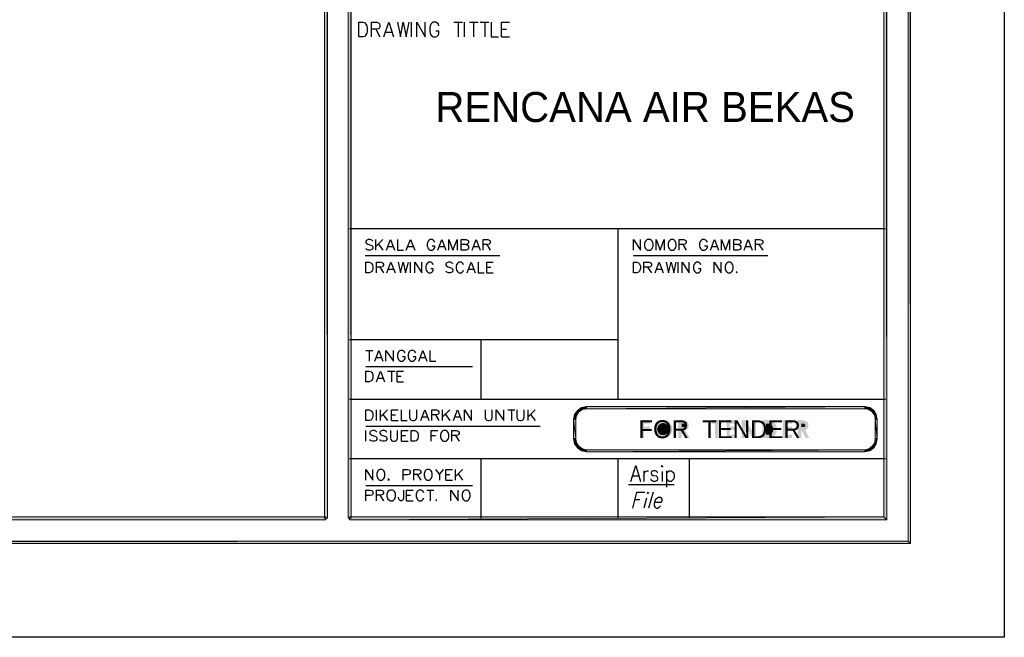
# Model space of a CAD drawing. Header units: millimetres. Extents: x 0 to 420, y 0 to 297.
# Tile 27 of 68: x 337 to 420, y 0 to 52. Entities that reach past the tile are written whole.
import ezdxf

# ---------------------------------------------------------------- set-up
doc = ezdxf.new("R2010")
doc.units = ezdxf.units.MM
for name, color, linetype in [('FILL_000000', 7, 'Continuous'), ('LINE_000000', 7, 'Continuous'), ('TEXT', 7, 'Continuous')]:
    doc.layers.add(name, color=color, linetype=linetype)
doc.layers.add('FILL_245AFF', color=7, linetype='Continuous', true_color=0x245aff)
doc.layers.add('LINE_245AFF', color=7, linetype='Continuous', true_color=0x245aff)

msp = doc.modelspace()

# ---------------------------------------------------------------- hatches: boundary and pattern name
at = {"layer": 'FILL_000000'}
h = msp.add_hatch(color=7, dxfattribs=at)
h.dxf.hatch_style = 1
h.paths.add_polyline_path([(412.284, 7.874), (412.073, 288.84), (412.284, 289.052), (412.284, 7.874)])
h = msp.add_hatch(color=7, dxfattribs=at)
h.dxf.hatch_style = 1
h.paths.add_polyline_path([(412.073, 8.086), (412.284, 7.874), (412.073, 288.84), (412.073, 8.086)])
h = msp.add_hatch(color=7, dxfattribs=at)
h.dxf.hatch_style = 1
h.paths.add_polyline_path([(410.295, 9.864), (410.041, 286.808), (410.295, 287.062), (410.295, 9.864)])
h = msp.add_hatch(color=7, dxfattribs=at)
h.dxf.hatch_style = 1
h.paths.add_polyline_path([(363.305, 286.935), (363.051, 286.935), (363.305, 9.991), (363.305, 286.935)])
h = msp.add_hatch(color=7, dxfattribs=at)
h.dxf.hatch_style = 1
h.paths.add_polyline_path([(363.051, 286.935), (363.305, 9.991), (363.051, 9.991), (363.051, 286.935)])
h = msp.add_hatch(color=7, dxfattribs=at)
h.dxf.hatch_style = 1
h.paths.add_polyline_path([(365.294, 286.935), (365.04, 286.935), (365.294, 9.991), (365.294, 286.935)])
h = msp.add_hatch(color=7, dxfattribs=at)
h.dxf.hatch_style = 1
h.paths.add_polyline_path([(365.04, 286.935), (365.294, 9.991), (365.04, 9.991), (365.04, 286.935)])
h = msp.add_hatch(color=7, dxfattribs=at)
h.dxf.hatch_style = 1
h.paths.add_polyline_path([(410.041, 10.118), (410.295, 9.864), (410.041, 286.808), (410.041, 10.118)])
h = msp.add_hatch(color=7, dxfattribs=at)
h.dxf.hatch_style = 1
h.paths.add_polyline_path([(19.643, 10.118), (19.431, 9.864), (363.178, 10.118), (19.643, 10.118)])
h = msp.add_hatch(color=7, dxfattribs=at)
h.dxf.hatch_style = 1
h.paths.add_polyline_path([(19.431, 9.864), (363.178, 10.118), (363.178, 9.864), (19.431, 9.864)])
h = msp.add_hatch(color=7, dxfattribs=at)
h.dxf.hatch_style = 1
h.paths.add_polyline_path([(365.167, 10.118), (365.167, 9.864), (410.041, 10.118), (365.167, 10.118)])
h = msp.add_hatch(color=7, dxfattribs=at)
h.dxf.hatch_style = 1
h.paths.add_polyline_path([(365.167, 9.864), (410.041, 10.118), (410.295, 9.864), (365.167, 9.864)])
h = msp.add_hatch(color=7, dxfattribs=at)
h.dxf.hatch_style = 1
h.paths.add_polyline_path([(17.653, 8.086), (17.399, 7.874), (412.073, 8.086), (17.653, 8.086)])
h = msp.add_hatch(color=7, dxfattribs=at)
h.dxf.hatch_style = 1
h.paths.add_polyline_path([(17.399, 7.874), (412.073, 8.086), (412.284, 7.874), (17.399, 7.874)])
at = {"layer": 'FILL_245AFF'}
h = msp.add_hatch(color=7, dxfattribs=at)
h.dxf.hatch_style = 1
h.paths.add_polyline_path([(384.302, 19.05), (384.429, 18.923), (384.048, 18.711), (384.302, 19.05)])
h = msp.add_hatch(color=7, dxfattribs=at)
h.dxf.hatch_style = 1
h.paths.add_polyline_path([(384.641, 19.304), (384.725, 19.135), (384.302, 19.05), (384.641, 19.304)])
h = msp.add_hatch(color=7, dxfattribs=at)
h.dxf.hatch_style = 1
h.paths.add_polyline_path([(384.725, 19.135), (384.302, 19.05), (384.429, 18.923), (384.725, 19.135)])
h = msp.add_hatch(color=7, dxfattribs=at)
h.dxf.hatch_style = 1
h.paths.add_polyline_path([(385.064, 19.389), (385.064, 19.177), (384.641, 19.304), (385.064, 19.389)])
h = msp.add_hatch(color=7, dxfattribs=at)
h.dxf.hatch_style = 1
h.paths.add_polyline_path([(385.064, 19.177), (384.641, 19.304), (384.725, 19.135), (385.064, 19.177)])
h = msp.add_hatch(color=7, dxfattribs=at)
h.dxf.hatch_style = 1
h.paths.add_polyline_path([(385.064, 19.389), (385.064, 19.177), (408.432, 19.389), (385.064, 19.389)])
h = msp.add_hatch(color=7, dxfattribs=at)
h.dxf.hatch_style = 1
h.paths.add_polyline_path([(385.064, 19.177), (408.432, 19.389), (408.432, 19.177), (385.064, 19.177)])
h = msp.add_hatch(color=7, dxfattribs=at)
h.dxf.hatch_style = 1
h.paths.add_polyline_path([(408.855, 19.304), (408.771, 19.135), (408.432, 19.389), (408.855, 19.304)])
h = msp.add_hatch(color=7, dxfattribs=at)
h.dxf.hatch_style = 1
h.paths.add_polyline_path([(408.771, 19.135), (408.432, 19.389), (408.432, 19.177), (408.771, 19.135)])
h = msp.add_hatch(color=7, dxfattribs=at)
h.dxf.hatch_style = 1
h.paths.add_polyline_path([(409.067, 18.923), (408.855, 19.304), (408.771, 19.135), (409.067, 18.923)])
h = msp.add_hatch(color=7, dxfattribs=at)
h.dxf.hatch_style = 1
h.paths.add_polyline_path([(409.194, 19.05), (409.067, 18.923), (408.855, 19.304), (409.194, 19.05)])
h = msp.add_hatch(color=7, dxfattribs=at)
h.dxf.hatch_style = 1
h.paths.add_polyline_path([(409.279, 18.627), (409.194, 19.05), (409.067, 18.923), (409.279, 18.627)])
h = msp.add_hatch(color=7, dxfattribs=at)
h.dxf.hatch_style = 1
h.paths.add_polyline_path([(409.406, 18.711), (409.279, 18.627), (409.194, 19.05), (409.406, 18.711)])
h = msp.add_hatch(color=7, dxfattribs=at)
h.dxf.hatch_style = 1
h.paths.add_polyline_path([(384.048, 18.711), (384.217, 18.627), (383.963, 18.288), (384.048, 18.711)])
h = msp.add_hatch(color=7, dxfattribs=at)
h.dxf.hatch_style = 1
h.paths.add_polyline_path([(384.217, 18.627), (383.963, 18.288), (384.175, 18.288), (384.217, 18.627)])
h = msp.add_hatch(color=7, dxfattribs=at)
h.dxf.hatch_style = 1
h.paths.add_polyline_path([(383.963, 16.679), (384.175, 16.679), (383.963, 18.288), (383.963, 16.679)])
h = msp.add_hatch(color=7, dxfattribs=at)
h.dxf.hatch_style = 1
h.paths.add_polyline_path([(384.175, 16.679), (383.963, 18.288), (384.175, 18.288), (384.175, 16.679)])
h = msp.add_hatch(color=7, dxfattribs=at)
h.dxf.hatch_style = 1
h.paths.add_polyline_path([(384.429, 18.923), (384.048, 18.711), (384.217, 18.627), (384.429, 18.923)])
h = msp.add_hatch(color=7, dxfattribs=at)
h.dxf.hatch_style = 1
h.paths.add_polyline_path([(389.594, 18.246), (390.356, 18.246), (390.356, 17.949), (389.89, 17.949), (389.89, 17.695), (390.356, 17.695), (390.356, 17.399), (389.89, 17.399), (389.89, 16.722), (389.594, 16.722), (389.594, 18.246)])
h = msp.add_hatch(color=7, dxfattribs=at)
h.dxf.hatch_style = 1
h.paths.add_polyline_path([(391.499, 18.246), (391.541, 18.246), (391.583, 18.246), (391.626, 18.246), (391.668, 18.246), (391.71, 18.246), (391.753, 18.246), (391.753, 18.203), (391.795, 18.203), (391.837, 18.203), (391.837, 18.161), (391.88, 18.161), (391.922, 18.161), (391.922, 18.119), (391.964, 18.119), (392.007, 18.076), (392.049, 18.034), (392.091, 17.992), (392.134, 17.949), (392.134, 17.907), (392.176, 17.907), (392.176, 17.865), (392.176, 17.822), (392.218, 17.822), (392.218, 17.78), (392.218, 17.738), (392.261, 17.738), (392.261, 17.695), (392.261, 17.653), (392.261, 17.611), (392.261, 17.568), (392.261, 17.526), (392.261, 17.484), (392.261, 17.441), (392.261, 17.399), (392.261, 17.357), (392.261, 17.314), (392.261, 17.272), (392.261, 17.23), (392.218, 17.187), (392.218, 17.145), (392.218, 17.103), (392.176, 17.103), (392.176, 17.06), (392.134, 17.018), (392.091, 16.976), (392.091, 16.933), (392.049, 16.933), (392.049, 16.891), (392.007, 16.891), (392.007, 16.849), (391.964, 16.849), (391.922, 16.806), (391.88, 16.806), (391.88, 16.764), (391.837, 16.764), (391.795, 16.764), (391.795, 16.722), (391.753, 16.722), (391.71, 16.722), (391.668, 16.722), (391.626, 16.679), (391.583, 16.679), (391.541, 16.679), (391.499, 16.679), (391.456, 16.679), (391.414, 16.679), (391.372, 16.679), (391.372, 16.722), (391.329, 16.722), (391.287, 16.722), (391.245, 16.722), (391.202, 16.722), (391.202, 16.764), (391.16, 16.764), (391.118, 16.764), (391.118, 16.806), (391.075, 16.806), (391.033, 16.849), (390.991, 16.849), (390.991, 16.891), (390.948, 16.891), (390.948, 16.933), (390.906, 16.933), (390.906, 16.976), (390.864, 17.018), (390.821, 17.06), (390.821, 17.103), (390.779, 17.145), (390.779, 17.187), (390.779, 17.23), (390.737, 17.23), (390.737, 17.272), (390.737, 17.314), (390.737, 17.357), (390.737, 17.399), (390.737, 17.441), (390.737, 17.484), (390.737, 17.526), (390.737, 17.568), (390.737, 17.611), (390.737, 17.653), (390.737, 17.695), (390.779, 17.738), (390.779, 17.78), (390.779, 17.822), (390.821, 17.822), (390.821, 17.865), (390.821, 17.907), (390.864, 17.907), (390.864, 17.949), (390.906, 17.992), (390.948, 18.034), (390.991, 18.076), (391.033, 18.119), (391.075, 18.119), (391.118, 18.161), (391.16, 18.161), (391.16, 18.203), (391.202, 18.203), (391.245, 18.203), (391.245, 18.246), (391.287, 18.246), (391.329, 18.246), (391.372, 18.246), (391.414, 18.246), (391.456, 18.246), (391.499, 18.246)])
h = msp.add_hatch(color=7, dxfattribs=at)
h.dxf.hatch_style = 1
h.paths.add_polyline_path([(392.769, 18.246), (393.065, 18.246), (393.107, 18.246), (393.15, 18.246), (393.192, 18.246), (393.192, 18.203), (393.234, 18.203), (393.277, 18.203), (393.319, 18.203), (393.361, 18.203), (393.404, 18.203), (393.446, 18.203), (393.446, 18.161), (393.488, 18.161), (393.531, 18.119), (393.573, 18.076), (393.573, 18.034), (393.615, 18.034), (393.615, 17.992), (393.615, 17.949), (393.658, 17.949), (393.658, 17.907), (393.658, 17.865), (393.658, 17.822), (393.658, 17.78), (393.658, 17.738), (393.658, 17.695), (393.658, 17.653), (393.615, 17.611), (393.615, 17.568), (393.573, 17.526), (393.573, 17.484), (393.531, 17.484), (393.488, 17.441), (393.446, 17.441), (393.446, 17.399), (393.404, 17.399), (393.361, 17.399), (393.742, 16.722), (393.404, 16.722), (393.065, 17.357), (393.065, 16.722), (392.769, 16.722), (392.769, 18.246)])
h = msp.add_hatch(color=7, dxfattribs=at)
h.dxf.hatch_style = 1
h.paths.add_polyline_path([(395.605, 18.246), (396.409, 18.246), (396.409, 17.949), (396.155, 17.949), (396.155, 16.722), (395.859, 16.722), (395.859, 17.949), (395.605, 17.949), (395.605, 18.246)])
h = msp.add_hatch(color=7, dxfattribs=at)
h.dxf.hatch_style = 1
h.paths.add_polyline_path([(396.833, 18.246), (397.637, 18.246), (397.637, 17.949), (397.087, 17.949), (397.087, 17.695), (397.637, 17.695), (397.637, 17.399), (397.087, 17.399), (397.087, 17.018), (397.637, 17.018), (397.637, 16.722), (396.833, 16.722), (396.833, 18.246)])
h = msp.add_hatch(color=7, dxfattribs=at)
h.dxf.hatch_style = 1
h.paths.add_polyline_path([(398.103, 18.246), (398.399, 18.246), (399.034, 17.23), (399.034, 18.246), (399.288, 18.246), (399.288, 16.722), (399.034, 16.722), (398.399, 17.695), (398.399, 16.722), (398.103, 16.722), (398.103, 18.246)])
h = msp.add_hatch(color=7, dxfattribs=at)
h.dxf.hatch_style = 1
h.paths.add_polyline_path([(399.838, 18.246), (400.177, 18.246), (400.219, 18.246), (400.262, 18.246), (400.304, 18.246), (400.304, 18.203), (400.346, 18.203), (400.389, 18.203), (400.431, 18.203), (400.473, 18.203), (400.516, 18.203), (400.558, 18.203), (400.6, 18.161), (400.643, 18.161), (400.685, 18.161), (400.685, 18.119), (400.727, 18.119), (400.77, 18.076), (400.812, 18.076), (400.812, 18.034), (400.854, 17.992), (400.897, 17.949), (400.897, 17.907), (400.939, 17.907), (400.939, 17.865), (400.981, 17.822), (400.981, 17.78), (400.981, 17.738), (401.024, 17.738), (401.024, 17.695), (401.024, 17.653), (401.024, 17.611), (401.024, 17.568), (401.024, 17.526), (401.024, 17.484), (401.024, 17.441), (401.024, 17.399), (401.024, 17.357), (401.024, 17.314), (401.024, 17.272), (401.024, 17.23), (401.024, 17.187), (400.981, 17.187), (400.981, 17.145), (400.981, 17.103), (400.939, 17.06), (400.939, 17.018), (400.897, 17.018), (400.897, 16.976), (400.854, 16.933), (400.854, 16.891), (400.812, 16.891), (400.77, 16.849), (400.727, 16.849), (400.727, 16.806), (400.685, 16.806), (400.643, 16.764), (400.6, 16.764), (400.558, 16.764), (400.516, 16.764), (400.516, 16.722), (400.473, 16.722), (400.431, 16.722), (400.389, 16.722), (400.346, 16.722), (400.304, 16.722), (400.262, 16.722), (400.219, 16.722), (400.177, 16.722), (399.838, 16.722), (399.838, 18.246)])
h = msp.add_hatch(color=7, dxfattribs=at)
h.dxf.hatch_style = 1
h.paths.add_polyline_path([(401.532, 18.246), (402.336, 18.246), (402.336, 17.949), (401.786, 17.949), (401.786, 17.695), (402.336, 17.695), (402.336, 17.399), (401.786, 17.399), (401.786, 17.018), (402.336, 17.018), (402.336, 16.722), (401.532, 16.722), (401.532, 18.246)])
h = msp.add_hatch(color=7, dxfattribs=at)
h.dxf.hatch_style = 1
h.paths.add_polyline_path([(402.802, 18.246), (403.14, 18.246), (403.183, 18.246), (403.225, 18.246), (403.267, 18.203), (403.31, 18.203), (403.352, 18.203), (403.394, 18.203), (403.437, 18.203), (403.479, 18.203), (403.479, 18.161), (403.521, 18.161), (403.564, 18.161), (403.564, 18.119), (403.606, 18.119), (403.606, 18.076), (403.648, 18.034), (403.648, 17.992), (403.691, 17.992), (403.691, 17.949), (403.691, 17.907), (403.691, 17.865), (403.691, 17.822), (403.691, 17.78), (403.691, 17.738), (403.691, 17.695), (403.691, 17.653), (403.691, 17.611), (403.648, 17.568), (403.648, 17.526), (403.606, 17.526), (403.606, 17.484), (403.564, 17.484), (403.564, 17.441), (403.521, 17.441), (403.479, 17.399), (403.437, 17.399), (403.775, 16.722), (403.479, 16.722), (403.14, 17.357), (403.098, 17.357), (403.098, 16.722), (402.802, 16.722), (402.802, 18.246)])
h = msp.add_hatch(color=7, dxfattribs=at)
h.dxf.hatch_style = 1
h.paths.add_polyline_path([(409.321, 18.288), (409.406, 18.711), (409.279, 18.627), (409.321, 18.288)])
h = msp.add_hatch(color=7, dxfattribs=at)
h.dxf.hatch_style = 1
h.paths.add_polyline_path([(409.49, 18.288), (409.321, 18.288), (409.406, 18.711), (409.49, 18.288)])
h = msp.add_hatch(color=7, dxfattribs=at)
h.dxf.hatch_style = 1
h.paths.add_polyline_path([(409.49, 18.288), (409.321, 18.288), (409.49, 16.679), (409.49, 18.288)])
h = msp.add_hatch(color=7, dxfattribs=at)
h.dxf.hatch_style = 1
h.paths.add_polyline_path([(409.321, 18.288), (409.49, 16.679), (409.321, 16.679), (409.321, 18.288)])
h = msp.add_hatch(color=7, dxfattribs=at)
h.dxf.hatch_style = 1
h.paths.add_polyline_path([(391.499, 17.992), (391.499, 17.992), (391.456, 17.992), (391.414, 17.992), (391.372, 17.992), (391.372, 17.949), (391.329, 17.949), (391.287, 17.949), (391.245, 17.949), (391.245, 17.907), (391.202, 17.907), (391.202, 17.865), (391.16, 17.865), (391.16, 17.822), (391.118, 17.822), (391.118, 17.78), (391.075, 17.78), (391.075, 17.738), (391.075, 17.695), (391.033, 17.695), (391.033, 17.653), (391.033, 17.611), (391.033, 17.568), (390.991, 17.526), (390.991, 17.484), (390.991, 17.441), (390.991, 17.399), (391.033, 17.399), (391.033, 17.357), (391.033, 17.314), (391.033, 17.272), (391.033, 17.23), (391.075, 17.23), (391.075, 17.187), (391.118, 17.187), (391.118, 17.145), (391.16, 17.103), (391.202, 17.06), (391.245, 17.06), (391.245, 17.018), (391.287, 17.018), (391.329, 17.018), (391.329, 16.976), (391.372, 16.976), (391.414, 16.976), (391.456, 16.976), (391.499, 16.976), (391.541, 16.976), (391.583, 16.976), (391.626, 16.976), (391.668, 16.976), (391.668, 17.018), (391.71, 17.018), (391.753, 17.018), (391.753, 17.06), (391.795, 17.06), (391.837, 17.103), (391.88, 17.145), (391.922, 17.187), (391.922, 17.23), (391.964, 17.23), (391.964, 17.272), (391.964, 17.314), (391.964, 17.357), (392.007, 17.399), (392.007, 17.441), (392.007, 17.484), (392.007, 17.526), (392.007, 17.568), (391.964, 17.568), (391.964, 17.611), (391.964, 17.653), (391.964, 17.695), (391.922, 17.695), (391.922, 17.738), (391.922, 17.78), (391.88, 17.78), (391.88, 17.822), (391.837, 17.822), (391.837, 17.865), (391.795, 17.865), (391.795, 17.907), (391.753, 17.907), (391.71, 17.949), (391.668, 17.949), (391.626, 17.949), (391.626, 17.992), (391.583, 17.992), (391.541, 17.992), (391.499, 17.992)])
h = msp.add_hatch(color=7, dxfattribs=at)
h.dxf.hatch_style = 1
h.paths.add_polyline_path([(393.065, 17.653), (393.15, 17.653), (393.192, 17.653), (393.234, 17.653), (393.277, 17.653), (393.319, 17.653), (393.319, 17.695), (393.361, 17.695), (393.361, 17.738), (393.404, 17.78), (393.404, 17.822), (393.361, 17.822), (393.361, 17.865), (393.361, 17.907), (393.319, 17.907), (393.277, 17.949), (393.234, 17.949), (393.192, 17.949), (393.15, 17.949), (393.065, 17.949), (393.065, 17.653)])
h = msp.add_hatch(color=7, dxfattribs=at)
h.dxf.hatch_style = 1
h.paths.add_polyline_path([(400.135, 17.949), (400.135, 17.018), (400.262, 17.018), (400.304, 17.018), (400.346, 17.018), (400.389, 17.018), (400.431, 17.018), (400.473, 17.018), (400.516, 17.018), (400.558, 17.06), (400.6, 17.06), (400.6, 17.103), (400.643, 17.103), (400.643, 17.145), (400.685, 17.145), (400.685, 17.187), (400.685, 17.23), (400.727, 17.23), (400.727, 17.272), (400.727, 17.314), (400.727, 17.357), (400.727, 17.399), (400.77, 17.399), (400.77, 17.441), (400.77, 17.484), (400.77, 17.526), (400.727, 17.526), (400.727, 17.568), (400.727, 17.611), (400.727, 17.653), (400.727, 17.695), (400.685, 17.695), (400.685, 17.738), (400.685, 17.78), (400.643, 17.78), (400.643, 17.822), (400.6, 17.822), (400.6, 17.865), (400.558, 17.865), (400.516, 17.907), (400.473, 17.907), (400.431, 17.907), (400.431, 17.949), (400.389, 17.949), (400.346, 17.949), (400.304, 17.949), (400.262, 17.949), (400.219, 17.949), (400.135, 17.949)])
h = msp.add_hatch(color=7, dxfattribs=at)
h.dxf.hatch_style = 1
h.paths.add_polyline_path([(403.098, 17.653), (403.183, 17.653), (403.225, 17.653), (403.267, 17.653), (403.31, 17.653), (403.352, 17.653), (403.394, 17.653), (403.394, 17.695), (403.437, 17.738), (403.437, 17.78), (403.437, 17.822), (403.437, 17.865), (403.394, 17.865), (403.394, 17.907), (403.352, 17.907), (403.352, 17.949), (403.31, 17.949), (403.267, 17.949), (403.225, 17.949), (403.183, 17.949), (403.098, 17.949), (403.098, 17.653)])
h = msp.add_hatch(color=7, dxfattribs=at)
h.dxf.hatch_style = 1
h.paths.add_polyline_path([(383.963, 16.679), (384.175, 16.679), (384.048, 16.256), (383.963, 16.679)])
h = msp.add_hatch(color=7, dxfattribs=at)
h.dxf.hatch_style = 1
h.paths.add_polyline_path([(384.175, 16.679), (384.048, 16.256), (384.217, 16.341), (384.175, 16.679)])
h = msp.add_hatch(color=7, dxfattribs=at)
h.dxf.hatch_style = 1
h.paths.add_polyline_path([(409.406, 16.256), (409.279, 16.341), (409.49, 16.679), (409.406, 16.256)])
h = msp.add_hatch(color=7, dxfattribs=at)
h.dxf.hatch_style = 1
h.paths.add_polyline_path([(409.279, 16.341), (409.49, 16.679), (409.321, 16.679), (409.279, 16.341)])
h = msp.add_hatch(color=7, dxfattribs=at)
h.dxf.hatch_style = 1
h.paths.add_polyline_path([(384.048, 16.256), (384.217, 16.341), (384.302, 15.917), (384.048, 16.256)])
h = msp.add_hatch(color=7, dxfattribs=at)
h.dxf.hatch_style = 1
h.paths.add_polyline_path([(384.217, 16.341), (384.302, 15.917), (384.429, 16.044), (384.217, 16.341)])
h = msp.add_hatch(color=7, dxfattribs=at)
h.dxf.hatch_style = 1
h.paths.add_polyline_path([(384.302, 15.917), (384.429, 16.044), (384.641, 15.663), (384.302, 15.917)])
h = msp.add_hatch(color=7, dxfattribs=at)
h.dxf.hatch_style = 1
h.paths.add_polyline_path([(384.429, 16.044), (384.641, 15.663), (384.725, 15.833), (384.429, 16.044)])
h = msp.add_hatch(color=7, dxfattribs=at)
h.dxf.hatch_style = 1
h.paths.add_polyline_path([(384.641, 15.663), (384.725, 15.833), (385.064, 15.579), (384.641, 15.663)])
h = msp.add_hatch(color=7, dxfattribs=at)
h.dxf.hatch_style = 1
h.paths.add_polyline_path([(384.725, 15.833), (385.064, 15.579), (385.064, 15.748), (384.725, 15.833)])
h = msp.add_hatch(color=7, dxfattribs=at)
h.dxf.hatch_style = 1
h.paths.add_polyline_path([(408.432, 15.579), (408.432, 15.748), (385.064, 15.579), (408.432, 15.579)])
h = msp.add_hatch(color=7, dxfattribs=at)
h.dxf.hatch_style = 1
h.paths.add_polyline_path([(408.432, 15.748), (385.064, 15.579), (385.064, 15.748), (408.432, 15.748)])
h = msp.add_hatch(color=7, dxfattribs=at)
h.dxf.hatch_style = 1
h.paths.add_polyline_path([(408.432, 15.748), (408.855, 15.663), (408.771, 15.833), (408.432, 15.748)])
h = msp.add_hatch(color=7, dxfattribs=at)
h.dxf.hatch_style = 1
h.paths.add_polyline_path([(408.432, 15.579), (408.432, 15.748), (408.855, 15.663), (408.432, 15.579)])
h = msp.add_hatch(color=7, dxfattribs=at)
h.dxf.hatch_style = 1
h.paths.add_polyline_path([(408.771, 15.833), (409.194, 15.917), (409.067, 16.044), (408.771, 15.833)])
h = msp.add_hatch(color=7, dxfattribs=at)
h.dxf.hatch_style = 1
h.paths.add_polyline_path([(408.855, 15.663), (408.771, 15.833), (409.194, 15.917), (408.855, 15.663)])
h = msp.add_hatch(color=7, dxfattribs=at)
h.dxf.hatch_style = 1
h.paths.add_polyline_path([(409.067, 16.044), (409.406, 16.256), (409.279, 16.341), (409.067, 16.044)])
h = msp.add_hatch(color=7, dxfattribs=at)
h.dxf.hatch_style = 1
h.paths.add_polyline_path([(409.194, 15.917), (409.067, 16.044), (409.406, 16.256), (409.194, 15.917)])

# ---------------------------------------------------------------- linework, layer by layer
at = {"layer": 'LINE_000000', "lineweight": 25}
for p, q in [((370.374, 50.419), (370.374, 51.647)), ((373.93, 51.647), (374.65, 51.647)), ((374.269, 51.647), (374.269, 50.419)), ((374.819, 50.419), (374.819, 51.647)), ((375.243, 51.647), (375.962, 51.647)), ((375.581, 51.647), (375.581, 50.419)), ((376.132, 51.647), (376.851, 51.647)), ((376.513, 51.647), (376.513, 50.419)), ((367.369, 51.054), (367.707, 50.419)), ((368.215, 50.8), (368.723, 50.8)), ((377.91, 51.054), (378.333, 51.054)), ((377.91, 50.419), (378.587, 50.419)), ((410.168, 34.29), (365.167, 34.29)), ((387.689, 34.29), (387.689, 19.981)), ((367.369, 32.512), (367.369, 33.401)), ((367.961, 33.401), (367.369, 32.808)), ((367.58, 33.02), (367.961, 32.512)), ((368.385, 32.808), (368.808, 32.808)), ((370.078, 32.808), (370.501, 32.808)), ((372.703, 32.808), (373.126, 32.808)), ((375.581, 32.808), (376.005, 32.808)), ((376.682, 32.978), (376.978, 32.512)), ((393.15, 32.978), (393.446, 32.512)), ((395.605, 32.808), (396.028, 32.808)), ((398.441, 32.808), (398.865, 32.808)), ((399.542, 32.978), (399.881, 32.512)), ((366.48, 32.046), (377.783, 32.046)), ((370.29, 30.607), (370.29, 31.496)), ((389.001, 32.046), (400.304, 32.046)), ((392.769, 30.607), (392.769, 31.496)), ((367.707, 31.073), (368.004, 30.607)), ((368.427, 30.903), (368.85, 30.903)), ((375.158, 30.903), (375.581, 30.903)), ((376.682, 31.073), (377.021, 31.073)), ((376.682, 30.607), (377.232, 30.607)), ((390.186, 31.073), (390.525, 30.607)), ((390.948, 30.903), (391.372, 30.903)), ((387.689, 24.977), (365.167, 24.977)), ((376.174, 24.977), (376.174, 19.981)), ((366.522, 24.088), (367.115, 24.088)), ((366.818, 24.088), (366.818, 23.199)), ((367.411, 23.495), (367.834, 23.495)), ((371.094, 23.495), (371.517, 23.495)), ((366.522, 22.733), (375.497, 22.733)), ((368.342, 22.352), (368.977, 22.352)), ((368.681, 22.352), (368.681, 21.463)), ((367.538, 21.759), (367.961, 21.759)), ((369.147, 21.929), (369.485, 21.929)), ((369.147, 21.463), (369.697, 21.463)), ((410.168, 19.981), (365.167, 19.981)), ((367.411, 18.203), (367.411, 19.092)), ((367.75, 18.203), (367.75, 19.092)), ((368.342, 19.092), (367.75, 18.5)), ((372.957, 18.203), (372.957, 19.092)), ((373.592, 19.092), (372.957, 18.5)), ((378.46, 19.092), (379.053, 19.092)), ((378.756, 19.092), (378.756, 18.203)), ((380.153, 18.203), (380.153, 19.092)), ((380.746, 19.092), (380.153, 18.5)), ((367.961, 18.711), (368.342, 18.203)), ((368.681, 18.669), (369.02, 18.669)), ((368.681, 18.203), (369.231, 18.203)), ((371.263, 18.5), (371.687, 18.5)), ((372.364, 18.669), (372.66, 18.203)), ((373.211, 18.711), (373.592, 18.203)), ((374.015, 18.5), (374.438, 18.5)), ((380.365, 18.711), (380.746, 18.203)), ((366.522, 17.738), (381.169, 17.738)), ((366.522, 16.468), (366.522, 17.357)), ((369.528, 16.933), (369.866, 16.933)), ((372.025, 16.933), (372.364, 16.933)), ((374.057, 16.933), (374.354, 16.468)), ((369.528, 16.468), (370.078, 16.468)), ((410.168, 14.986), (365.167, 14.986)), ((376.174, 14.986), (376.174, 9.991)), ((387.689, 14.986), (387.689, 9.991)), ((393.7, 14.986), (393.7, 9.991)), ((374.057, 13.208), (374.057, 14.097)), ((374.65, 14.097), (374.057, 13.504)), ((370.84, 13.674), (371.136, 13.208)), ((372.703, 13.674), (372.703, 13.208)), ((373.253, 13.674), (373.592, 13.674)), ((374.269, 13.716), (374.65, 13.208)), ((388.959, 13.547), (389.467, 13.547)), ((389.89, 13.97), (389.89, 13.081)), ((391.414, 13.928), (391.414, 13.081)), ((391.795, 13.97), (391.795, 12.615)), ((366.522, 12.742), (375.497, 12.742)), ((373.253, 13.208), (373.803, 13.208)), ((388.578, 12.827), (392.43, 12.827)), ((367.707, 11.938), (368.004, 11.472)), ((369.951, 11.938), (370.29, 11.938)), ((371.644, 12.361), (372.237, 12.361)), ((371.941, 12.361), (371.941, 11.472)), ((390.102, 11.684), (389.89, 10.837)), ((390.652, 12.192), (390.271, 10.837)), ((369.951, 11.472), (370.501, 11.472)), ((389.128, 11.557), (389.551, 11.557))]:
    msp.add_line(p, q, dxfattribs=at)
for points in [[(0.212, 0), (0.212, 296.926), (420.158, 296.926), (420.158, 0), (0.212, 0)], [(365.929, 50.419), (365.929, 51.647), (366.268, 51.647), (366.437, 51.604), (366.522, 51.477), (366.607, 51.35), (366.649, 51.181), (366.649, 50.885), (366.607, 50.715), (366.522, 50.588), (366.437, 50.461), (366.268, 50.419), (365.929, 50.419)], [(390.186, 33.401), (390.102, 33.359), (390.017, 33.274), (389.975, 33.189), (389.932, 33.062), (389.932, 32.851), (389.975, 32.724), (390.017, 32.639), (390.102, 32.554), (390.186, 32.512), (390.398, 32.512), (390.483, 32.554), (390.567, 32.639), (390.61, 32.724), (390.652, 32.851), (390.652, 33.062), (390.61, 33.189), (390.567, 33.274), (390.483, 33.359), (390.398, 33.401), (390.186, 33.401)], [(392.176, 33.401), (392.091, 33.359), (392.007, 33.274), (391.964, 33.189), (391.922, 33.062), (391.922, 32.851), (391.964, 32.724), (392.007, 32.639), (392.091, 32.554), (392.176, 32.512), (392.345, 32.512), (392.43, 32.554), (392.515, 32.639), (392.557, 32.724), (392.599, 32.851), (392.599, 33.062), (392.557, 33.189), (392.515, 33.274), (392.43, 33.359), (392.345, 33.401), (392.176, 33.401)], [(366.522, 30.607), (366.522, 31.496), (366.818, 31.496), (366.945, 31.454), (367.03, 31.369), (367.072, 31.284), (367.115, 31.157), (367.115, 30.946), (367.072, 30.819), (367.03, 30.734), (366.945, 30.649), (366.818, 30.607), (366.522, 30.607)], [(389.001, 30.607), (389.001, 31.496), (389.297, 31.496), (389.424, 31.454), (389.509, 31.369), (389.551, 31.284), (389.594, 31.157), (389.594, 30.946), (389.551, 30.819), (389.509, 30.734), (389.424, 30.649), (389.297, 30.607), (389.001, 30.607)], [(396.96, 31.496), (396.875, 31.454), (396.79, 31.369), (396.748, 31.284), (396.706, 31.157), (396.706, 30.946), (396.748, 30.819), (396.79, 30.734), (396.875, 30.649), (396.96, 30.607), (397.129, 30.607), (397.214, 30.649), (397.298, 30.734), (397.341, 30.819), (397.383, 30.946), (397.383, 31.157), (397.341, 31.284), (397.298, 31.369), (397.214, 31.454), (397.129, 31.496), (396.96, 31.496)], [(366.522, 21.463), (366.522, 22.352), (366.818, 22.352), (366.945, 22.31), (367.03, 22.225), (367.072, 22.14), (367.115, 22.013), (367.115, 21.802), (367.072, 21.675), (367.03, 21.59), (366.945, 21.505), (366.818, 21.463), (366.522, 21.463)], [(366.522, 18.203), (366.522, 19.092), (366.818, 19.092), (366.945, 19.05), (367.03, 18.965), (367.072, 18.881), (367.115, 18.754), (367.115, 18.542), (367.072, 18.415), (367.03, 18.33), (366.945, 18.246), (366.818, 18.203), (366.522, 18.203)], [(370.332, 16.468), (370.332, 17.357), (370.628, 17.357), (370.755, 17.314), (370.84, 17.23), (370.882, 17.145), (370.925, 17.018), (370.925, 16.806), (370.882, 16.679), (370.84, 16.595), (370.755, 16.51), (370.628, 16.468), (370.332, 16.468)], [(373.041, 17.357), (372.957, 17.314), (372.872, 17.23), (372.83, 17.145), (372.787, 17.018), (372.787, 16.806), (372.83, 16.679), (372.872, 16.595), (372.957, 16.51), (373.041, 16.468), (373.253, 16.468), (373.338, 16.51), (373.422, 16.595), (373.465, 16.679), (373.507, 16.806), (373.507, 17.018), (373.465, 17.145), (373.422, 17.23), (373.338, 17.314), (373.253, 17.357), (373.041, 17.357)], [(367.707, 14.097), (367.623, 14.055), (367.538, 13.97), (367.496, 13.885), (367.453, 13.758), (367.453, 13.547), (367.496, 13.42), (367.538, 13.335), (367.623, 13.25), (367.707, 13.208), (367.877, 13.208), (367.961, 13.25), (368.046, 13.335), (368.088, 13.42), (368.131, 13.547), (368.131, 13.758), (368.088, 13.885), (368.046, 13.97), (367.961, 14.055), (367.877, 14.097), (367.707, 14.097)], [(371.687, 14.097), (371.602, 14.055), (371.517, 13.97), (371.475, 13.885), (371.433, 13.758), (371.433, 13.547), (371.475, 13.42), (371.517, 13.335), (371.602, 13.25), (371.687, 13.208), (371.856, 13.208), (371.941, 13.25), (372.025, 13.335), (372.068, 13.42), (372.11, 13.547), (372.11, 13.758), (372.068, 13.885), (372.025, 13.97), (371.941, 14.055), (371.856, 14.097), (371.687, 14.097)], [(391.372, 14.351), (391.414, 14.436), (391.456, 14.351), (391.414, 14.309), (391.372, 14.351)], [(368.596, 12.361), (368.512, 12.319), (368.385, 12.234), (368.342, 12.15), (368.3, 12.023), (368.3, 11.811), (368.342, 11.684), (368.385, 11.599), (368.512, 11.515), (368.596, 11.472), (368.766, 11.472), (368.85, 11.515), (368.935, 11.599), (368.977, 11.684), (369.02, 11.811), (369.02, 12.023), (368.977, 12.15), (368.935, 12.234), (368.85, 12.319), (368.766, 12.361), (368.596, 12.361)], [(374.862, 12.361), (374.777, 12.319), (374.692, 12.234), (374.65, 12.15), (374.608, 12.023), (374.608, 11.811), (374.65, 11.684), (374.692, 11.599), (374.777, 11.515), (374.862, 11.472), (375.031, 11.472), (375.116, 11.515), (375.2, 11.599), (375.243, 11.684), (375.285, 11.811), (375.285, 12.023), (375.243, 12.15), (375.2, 12.234), (375.116, 12.319), (375.031, 12.361), (374.862, 12.361)], [(390.144, 12.107), (390.229, 12.192), (390.271, 12.107), (390.186, 12.065), (390.144, 12.107)]]:
    msp.add_lwpolyline(points, close=True, dxfattribs=at)
at = {"layer": 'LINE_000000', "lineweight": 0}
for points in [[(412.284, 7.874), (412.073, 288.84), (412.284, 289.052), (412.284, 7.874)], [(412.073, 8.086), (412.284, 7.874), (412.073, 288.84), (412.073, 8.086)], [(410.295, 9.864), (410.041, 286.808), (410.295, 287.062), (410.295, 9.864)], [(363.305, 286.935), (363.051, 286.935), (363.305, 9.991), (363.305, 286.935)], [(363.051, 286.935), (363.305, 9.991), (363.051, 9.991), (363.051, 286.935)], [(365.294, 286.935), (365.04, 286.935), (365.294, 9.991), (365.294, 286.935)], [(365.04, 286.935), (365.294, 9.991), (365.04, 9.991), (365.04, 286.935)], [(410.041, 10.118), (410.295, 9.864), (410.041, 286.808), (410.041, 10.118)], [(19.643, 10.118), (19.431, 9.864), (363.178, 10.118), (19.643, 10.118)], [(19.431, 9.864), (363.178, 10.118), (363.178, 9.864), (19.431, 9.864)], [(365.167, 10.118), (365.167, 9.864), (410.041, 10.118), (365.167, 10.118)], [(365.167, 9.864), (410.041, 10.118), (410.295, 9.864), (365.167, 9.864)], [(17.653, 8.086), (17.399, 7.874), (412.073, 8.086), (17.653, 8.086)], [(17.399, 7.874), (412.073, 8.086), (412.284, 7.874), (17.399, 7.874)]]:
    msp.add_lwpolyline(points, close=True, dxfattribs=at)
at = {"layer": 'LINE_000000', "lineweight": 25}
for points in [[(366.988, 50.419), (366.988, 51.647), (367.453, 51.647), (367.58, 51.604), (367.665, 51.52), (367.707, 51.393), (367.707, 51.308), (367.665, 51.181), (367.58, 51.096), (367.453, 51.054), (366.988, 51.054)], [(368.046, 50.419), (368.469, 51.647), (368.85, 50.419)], [(369.189, 51.647), (369.443, 50.419), (369.655, 51.647), (369.909, 50.419), (370.163, 51.647)], [(370.798, 50.419), (370.798, 51.647), (371.517, 50.419), (371.517, 51.647)], [(372.66, 51.35), (372.618, 51.477), (372.491, 51.604), (372.406, 51.647), (372.195, 51.647), (372.11, 51.604), (371.983, 51.477), (371.941, 51.35), (371.898, 51.181), (371.898, 50.885), (371.941, 50.715), (371.983, 50.588), (372.11, 50.461), (372.195, 50.419), (372.406, 50.419), (372.491, 50.461), (372.618, 50.588), (372.66, 50.715), (372.66, 50.885), (372.406, 50.885)], [(377.063, 51.647), (377.063, 50.419), (377.656, 50.419)], [(377.91, 50.419), (377.91, 51.647), (378.587, 51.647)], [(367.115, 33.274), (367.03, 33.359), (366.903, 33.401), (366.734, 33.401), (366.607, 33.359), (366.522, 33.274), (366.522, 33.189), (366.564, 33.105), (366.607, 33.062), (366.691, 33.02), (366.945, 32.935), (367.03, 32.893), (367.072, 32.851), (367.115, 32.766), (367.115, 32.639), (367.03, 32.554), (366.903, 32.512), (366.734, 32.512), (366.607, 32.554), (366.522, 32.639)], [(368.258, 32.512), (368.596, 33.401), (368.935, 32.512)], [(369.189, 33.401), (369.189, 32.512), (369.697, 32.512)], [(369.909, 32.512), (370.29, 33.401), (370.628, 32.512)], [(372.322, 33.189), (372.279, 33.274), (372.195, 33.359), (372.11, 33.401), (371.941, 33.401), (371.856, 33.359), (371.771, 33.274), (371.729, 33.189), (371.687, 33.062), (371.687, 32.851), (371.729, 32.724), (371.771, 32.639), (371.856, 32.554), (371.941, 32.512), (372.11, 32.512), (372.195, 32.554), (372.279, 32.639), (372.322, 32.724), (372.322, 32.851), (372.11, 32.851)], [(372.576, 32.512), (372.914, 33.401), (373.253, 32.512)], [(373.507, 32.512), (373.507, 33.401), (373.846, 32.512), (374.184, 33.401), (374.184, 32.512)], [(374.946, 32.978), (375.073, 32.935), (375.116, 32.893), (375.158, 32.808), (375.158, 32.681), (375.116, 32.597), (375.073, 32.554), (374.946, 32.512), (374.523, 32.512), (374.523, 33.401), (374.946, 33.401), (375.073, 33.359), (375.116, 33.316), (375.158, 33.232), (375.158, 33.147), (375.116, 33.062), (375.073, 33.02), (374.946, 32.978), (374.523, 32.978)], [(375.454, 32.512), (375.793, 33.401), (376.132, 32.512)], [(376.386, 32.512), (376.386, 33.401), (376.767, 33.401), (376.894, 33.359), (376.936, 33.316), (376.978, 33.232), (376.978, 33.147), (376.936, 33.062), (376.894, 33.02), (376.767, 32.978), (376.386, 32.978)], [(389.001, 32.512), (389.001, 33.401), (389.594, 32.512), (389.594, 33.401)], [(390.906, 32.512), (390.906, 33.401), (391.245, 32.512), (391.583, 33.401), (391.583, 32.512)], [(392.853, 32.512), (392.853, 33.401), (393.234, 33.401), (393.361, 33.359), (393.404, 33.316), (393.446, 33.232), (393.446, 33.147), (393.404, 33.062), (393.361, 33.02), (393.234, 32.978), (392.853, 32.978)], [(395.224, 33.189), (395.182, 33.274), (395.097, 33.359), (394.97, 33.401), (394.801, 33.401), (394.716, 33.359), (394.631, 33.274), (394.589, 33.189), (394.547, 33.062), (394.547, 32.851), (394.589, 32.724), (394.631, 32.639), (394.716, 32.554), (394.801, 32.512), (394.97, 32.512), (395.097, 32.554), (395.182, 32.639), (395.224, 32.724), (395.224, 32.851), (394.97, 32.851)], [(395.478, 32.512), (395.817, 33.401), (396.155, 32.512)], [(396.409, 32.512), (396.409, 33.401), (396.748, 32.512), (397.087, 33.401), (397.087, 32.512)], [(397.806, 32.978), (397.933, 32.935), (397.976, 32.893), (398.018, 32.808), (398.018, 32.681), (397.976, 32.597), (397.933, 32.554), (397.806, 32.512), (397.425, 32.512), (397.425, 33.401), (397.806, 33.401), (397.933, 33.359), (397.976, 33.316), (398.018, 33.232), (398.018, 33.147), (397.976, 33.062), (397.933, 33.02), (397.806, 32.978), (397.425, 32.978)], [(398.314, 32.512), (398.653, 33.401), (398.992, 32.512)], [(399.246, 32.512), (399.246, 33.401), (399.627, 33.401), (399.796, 33.359), (399.838, 33.316), (399.881, 33.232), (399.881, 33.147), (399.838, 33.062), (399.796, 33.02), (399.627, 32.978), (399.246, 32.978)], [(367.411, 30.607), (367.411, 31.496), (367.792, 31.496), (367.919, 31.454), (367.961, 31.411), (368.004, 31.327), (368.004, 31.242), (367.961, 31.157), (367.919, 31.115), (367.792, 31.073), (367.411, 31.073)], [(368.3, 30.607), (368.639, 31.496), (368.977, 30.607)], [(369.231, 31.496), (369.443, 30.607), (369.655, 31.496), (369.866, 30.607), (370.12, 31.496)], [(370.628, 30.607), (370.628, 31.496), (371.221, 30.607), (371.221, 31.496)], [(372.195, 31.284), (372.152, 31.369), (372.068, 31.454), (371.983, 31.496), (371.814, 31.496), (371.729, 31.454), (371.644, 31.369), (371.602, 31.284), (371.56, 31.157), (371.56, 30.946), (371.602, 30.819), (371.644, 30.734), (371.729, 30.649), (371.814, 30.607), (371.983, 30.607), (372.068, 30.649), (372.152, 30.734), (372.195, 30.819), (372.195, 30.946), (371.983, 30.946)], [(373.846, 31.369), (373.761, 31.454), (373.634, 31.496), (373.465, 31.496), (373.338, 31.454), (373.253, 31.369), (373.253, 31.284), (373.295, 31.2), (373.338, 31.157), (373.422, 31.115), (373.676, 31.03), (373.761, 30.988), (373.803, 30.946), (373.846, 30.861), (373.846, 30.734), (373.761, 30.649), (373.634, 30.607), (373.465, 30.607), (373.338, 30.649), (373.253, 30.734)], [(374.735, 31.284), (374.692, 31.369), (374.608, 31.454), (374.523, 31.496), (374.354, 31.496), (374.269, 31.454), (374.184, 31.369), (374.142, 31.284), (374.1, 31.157), (374.1, 30.946), (374.142, 30.819), (374.184, 30.734), (374.269, 30.649), (374.354, 30.607), (374.523, 30.607), (374.608, 30.649), (374.692, 30.734), (374.735, 30.819)], [(375.031, 30.607), (375.37, 31.496), (375.708, 30.607)], [(375.962, 31.496), (375.962, 30.607), (376.47, 30.607)], [(376.682, 30.607), (376.682, 31.496), (377.232, 31.496)], [(389.89, 30.607), (389.89, 31.496), (390.313, 31.496), (390.44, 31.454), (390.483, 31.411), (390.525, 31.327), (390.525, 31.242), (390.483, 31.157), (390.44, 31.115), (390.313, 31.073), (389.89, 31.073)], [(390.821, 30.607), (391.16, 31.496), (391.499, 30.607)], [(391.753, 31.496), (391.964, 30.607), (392.176, 31.496), (392.388, 30.607), (392.599, 31.496)], [(393.107, 30.607), (393.107, 31.496), (393.7, 30.607), (393.7, 31.496)], [(394.674, 31.284), (394.631, 31.369), (394.547, 31.454), (394.462, 31.496), (394.293, 31.496), (394.208, 31.454), (394.123, 31.369), (394.081, 31.284), (394.039, 31.157), (394.039, 30.946), (394.081, 30.819), (394.123, 30.734), (394.208, 30.649), (394.293, 30.607), (394.462, 30.607), (394.547, 30.649), (394.631, 30.734), (394.674, 30.819), (394.674, 30.946), (394.462, 30.946)], [(395.774, 30.607), (395.774, 31.496), (396.367, 30.607), (396.367, 31.496)], [(397.679, 30.692), (397.637, 30.649), (397.679, 30.607), (397.722, 30.649)], [(367.284, 23.199), (367.623, 24.088), (367.961, 23.199)], [(368.215, 23.199), (368.215, 24.088), (368.85, 23.199), (368.85, 24.088)], [(369.824, 23.876), (369.782, 23.961), (369.697, 24.045), (369.612, 24.088), (369.443, 24.088), (369.358, 24.045), (369.274, 23.961), (369.231, 23.876), (369.189, 23.749), (369.189, 23.537), (369.231, 23.41), (369.274, 23.326), (369.358, 23.241), (369.443, 23.199), (369.612, 23.199), (369.697, 23.241), (369.782, 23.326), (369.824, 23.41), (369.824, 23.537), (369.612, 23.537)], [(370.713, 23.876), (370.671, 23.961), (370.586, 24.045), (370.501, 24.088), (370.332, 24.088), (370.247, 24.045), (370.163, 23.961), (370.12, 23.876), (370.078, 23.749), (370.078, 23.537), (370.12, 23.41), (370.163, 23.326), (370.247, 23.241), (370.332, 23.199), (370.501, 23.199), (370.586, 23.241), (370.671, 23.326), (370.713, 23.41), (370.713, 23.537), (370.501, 23.537)], [(370.967, 23.199), (371.306, 24.088), (371.644, 23.199)], [(371.898, 24.088), (371.898, 23.199), (372.406, 23.199)], [(367.411, 21.463), (367.75, 22.352), (368.088, 21.463)], [(369.147, 21.463), (369.147, 22.352), (369.697, 22.352)], [(368.681, 18.203), (368.681, 19.092), (369.231, 19.092)], [(369.485, 19.092), (369.485, 18.203), (369.993, 18.203)], [(370.205, 19.092), (370.205, 18.457), (370.247, 18.33), (370.332, 18.246), (370.459, 18.203), (370.544, 18.203), (370.671, 18.246), (370.755, 18.33), (370.798, 18.457), (370.798, 19.092)], [(371.136, 18.203), (371.475, 19.092), (371.814, 18.203)], [(372.068, 18.203), (372.068, 19.092), (372.449, 19.092), (372.576, 19.05), (372.618, 19.008), (372.66, 18.923), (372.66, 18.838), (372.618, 18.754), (372.576, 18.711), (372.449, 18.669), (372.068, 18.669)], [(373.888, 18.203), (374.227, 19.092), (374.565, 18.203)], [(374.819, 18.203), (374.819, 19.092), (375.412, 18.203), (375.412, 19.092)], [(376.555, 19.092), (376.555, 18.457), (376.597, 18.33), (376.682, 18.246), (376.809, 18.203), (376.894, 18.203), (377.021, 18.246), (377.105, 18.33), (377.148, 18.457), (377.148, 19.092)], [(377.486, 18.203), (377.486, 19.092), (378.121, 18.203), (378.121, 19.092)], [(379.222, 19.092), (379.222, 18.457), (379.264, 18.33), (379.349, 18.246), (379.476, 18.203), (379.561, 18.203), (379.688, 18.246), (379.772, 18.33), (379.815, 18.457), (379.815, 19.092)], [(367.453, 17.23), (367.369, 17.314), (367.242, 17.357), (367.072, 17.357), (366.945, 17.314), (366.861, 17.23), (366.861, 17.145), (366.903, 17.06), (366.945, 17.018), (367.03, 16.976), (367.284, 16.891), (367.369, 16.849), (367.411, 16.806), (367.453, 16.722), (367.453, 16.595), (367.369, 16.51), (367.242, 16.468), (367.072, 16.468), (366.945, 16.51), (366.861, 16.595)], [(368.3, 17.23), (368.215, 17.314), (368.088, 17.357), (367.919, 17.357), (367.792, 17.314), (367.707, 17.23), (367.707, 17.145), (367.75, 17.06), (367.792, 17.018), (367.877, 16.976), (368.131, 16.891), (368.215, 16.849), (368.258, 16.806), (368.3, 16.722), (368.3, 16.595), (368.215, 16.51), (368.088, 16.468), (367.919, 16.468), (367.792, 16.51), (367.707, 16.595)], [(368.596, 17.357), (368.596, 16.722), (368.639, 16.595), (368.723, 16.51), (368.85, 16.468), (368.935, 16.468), (369.062, 16.51), (369.147, 16.595), (369.189, 16.722), (369.189, 17.357)], [(369.528, 16.468), (369.528, 17.357), (370.078, 17.357)], [(372.025, 16.468), (372.025, 17.357), (372.576, 17.357)], [(373.761, 16.468), (373.761, 17.357), (374.142, 17.357), (374.269, 17.314), (374.311, 17.272), (374.354, 17.187), (374.354, 17.103), (374.311, 17.018), (374.269, 16.976), (374.142, 16.933), (373.761, 16.933)], [(366.522, 13.208), (366.522, 14.097), (367.115, 13.208), (367.115, 14.097)], [(369.655, 13.208), (369.655, 14.097), (370.036, 14.097), (370.163, 14.055), (370.205, 14.012), (370.247, 13.928), (370.247, 13.801), (370.205, 13.716), (370.163, 13.674), (370.036, 13.631), (369.655, 13.631)], [(370.544, 13.208), (370.544, 14.097), (370.925, 14.097), (371.052, 14.055), (371.094, 14.012), (371.136, 13.928), (371.136, 13.843), (371.094, 13.758), (371.052, 13.716), (370.925, 13.674), (370.544, 13.674)], [(372.364, 14.097), (372.703, 13.674), (373.041, 14.097)], [(373.253, 13.208), (373.253, 14.097), (373.803, 14.097)], [(388.789, 13.081), (389.213, 14.436), (389.594, 13.081)], [(368.469, 13.293), (368.385, 13.25), (368.469, 13.208), (368.512, 13.25)], [(389.89, 13.589), (389.932, 13.801), (390.017, 13.928), (390.144, 13.97), (390.271, 13.97)], [(391.033, 13.801), (390.991, 13.928), (390.821, 13.97), (390.694, 13.97), (390.525, 13.928), (390.483, 13.801), (390.525, 13.674), (390.652, 13.589), (390.906, 13.547), (390.991, 13.462), (391.033, 13.335), (391.033, 13.293), (390.991, 13.166), (390.821, 13.081), (390.694, 13.081), (390.525, 13.166), (390.483, 13.293)], [(391.795, 13.801), (391.922, 13.928), (392.007, 13.97), (392.176, 13.97), (392.261, 13.928), (392.388, 13.801), (392.43, 13.589), (392.43, 13.462), (392.388, 13.293), (392.261, 13.166), (392.176, 13.081), (392.007, 13.081), (391.922, 13.166), (391.795, 13.293)], [(366.522, 11.472), (366.522, 12.361), (366.903, 12.361), (367.03, 12.319), (367.072, 12.277), (367.115, 12.192), (367.115, 12.065), (367.072, 11.98), (367.03, 11.938), (366.903, 11.896), (366.522, 11.896)], [(367.411, 11.472), (367.411, 12.361), (367.792, 12.361), (367.919, 12.319), (367.961, 12.277), (368.004, 12.192), (368.004, 12.107), (367.961, 12.023), (367.919, 11.98), (367.792, 11.938), (367.411, 11.938)], [(369.697, 12.361), (369.697, 11.684), (369.655, 11.557), (369.612, 11.515), (369.528, 11.472), (369.443, 11.472), (369.358, 11.515), (369.316, 11.557), (369.274, 11.684), (369.274, 11.769)], [(369.951, 11.472), (369.951, 12.361), (370.501, 12.361)], [(371.39, 12.15), (371.348, 12.234), (371.263, 12.319), (371.179, 12.361), (371.009, 12.361), (370.925, 12.319), (370.84, 12.234), (370.798, 12.15), (370.755, 12.023), (370.755, 11.811), (370.798, 11.684), (370.84, 11.599), (370.925, 11.515), (371.009, 11.472), (371.179, 11.472), (371.263, 11.515), (371.348, 11.599), (371.39, 11.684)], [(373.676, 11.472), (373.676, 12.361), (374.269, 11.472), (374.269, 12.361)], [(388.959, 10.837), (389.297, 12.192), (389.975, 12.192)], [(390.779, 11.345), (391.372, 11.345), (391.414, 11.472), (391.414, 11.599), (391.372, 11.684), (391.287, 11.726), (391.118, 11.726), (391.033, 11.684), (390.864, 11.557), (390.779, 11.345), (390.737, 11.218), (390.737, 11.049), (390.821, 10.922), (390.906, 10.837), (391.033, 10.837), (391.16, 10.922), (391.287, 11.049)], [(372.449, 11.557), (372.406, 11.515), (372.449, 11.472), (372.491, 11.515)]]:
    msp.add_lwpolyline(points, dxfattribs=at)
at = {"layer": 'LINE_245AFF', "lineweight": 0}
for points in [[(384.302, 19.05), (384.429, 18.923), (384.048, 18.711), (384.302, 19.05)], [(384.641, 19.304), (384.725, 19.135), (384.302, 19.05), (384.641, 19.304)], [(384.725, 19.135), (384.302, 19.05), (384.429, 18.923), (384.725, 19.135)], [(385.064, 19.389), (385.064, 19.177), (384.641, 19.304), (385.064, 19.389)], [(385.064, 19.177), (384.641, 19.304), (384.725, 19.135), (385.064, 19.177)], [(385.064, 19.389), (385.064, 19.177), (408.432, 19.389), (385.064, 19.389)], [(385.064, 19.177), (408.432, 19.389), (408.432, 19.177), (385.064, 19.177)], [(408.855, 19.304), (408.771, 19.135), (408.432, 19.389), (408.855, 19.304)], [(408.771, 19.135), (408.432, 19.389), (408.432, 19.177), (408.771, 19.135)], [(409.067, 18.923), (408.855, 19.304), (408.771, 19.135), (409.067, 18.923)], [(409.194, 19.05), (409.067, 18.923), (408.855, 19.304), (409.194, 19.05)], [(409.279, 18.627), (409.194, 19.05), (409.067, 18.923), (409.279, 18.627)], [(409.406, 18.711), (409.279, 18.627), (409.194, 19.05), (409.406, 18.711)], [(384.048, 18.711), (384.217, 18.627), (383.963, 18.288), (384.048, 18.711)], [(384.217, 18.627), (383.963, 18.288), (384.175, 18.288), (384.217, 18.627)], [(383.963, 16.679), (384.175, 16.679), (383.963, 18.288), (383.963, 16.679)], [(384.175, 16.679), (383.963, 18.288), (384.175, 18.288), (384.175, 16.679)], [(384.429, 18.923), (384.048, 18.711), (384.217, 18.627), (384.429, 18.923)], [(409.321, 18.288), (409.406, 18.711), (409.279, 18.627), (409.321, 18.288)], [(409.49, 18.288), (409.321, 18.288), (409.406, 18.711), (409.49, 18.288)], [(409.49, 18.288), (409.321, 18.288), (409.49, 16.679), (409.49, 18.288)], [(409.321, 18.288), (409.49, 16.679), (409.321, 16.679), (409.321, 18.288)], [(383.963, 16.679), (384.175, 16.679), (384.048, 16.256), (383.963, 16.679)], [(384.175, 16.679), (384.048, 16.256), (384.217, 16.341), (384.175, 16.679)], [(409.406, 16.256), (409.279, 16.341), (409.49, 16.679), (409.406, 16.256)], [(409.279, 16.341), (409.49, 16.679), (409.321, 16.679), (409.279, 16.341)], [(384.048, 16.256), (384.217, 16.341), (384.302, 15.917), (384.048, 16.256)], [(384.217, 16.341), (384.302, 15.917), (384.429, 16.044), (384.217, 16.341)], [(384.302, 15.917), (384.429, 16.044), (384.641, 15.663), (384.302, 15.917)], [(384.429, 16.044), (384.641, 15.663), (384.725, 15.833), (384.429, 16.044)], [(384.641, 15.663), (384.725, 15.833), (385.064, 15.579), (384.641, 15.663)], [(384.725, 15.833), (385.064, 15.579), (385.064, 15.748), (384.725, 15.833)], [(408.432, 15.579), (408.432, 15.748), (385.064, 15.579), (408.432, 15.579)], [(408.432, 15.748), (385.064, 15.579), (385.064, 15.748), (408.432, 15.748)], [(408.432, 15.748), (408.855, 15.663), (408.771, 15.833), (408.432, 15.748)], [(408.432, 15.579), (408.432, 15.748), (408.855, 15.663), (408.432, 15.579)], [(408.771, 15.833), (409.194, 15.917), (409.067, 16.044), (408.771, 15.833)], [(408.855, 15.663), (408.771, 15.833), (409.194, 15.917), (408.855, 15.663)], [(409.067, 16.044), (409.406, 16.256), (409.279, 16.341), (409.067, 16.044)], [(409.194, 15.917), (409.067, 16.044), (409.406, 16.256), (409.194, 15.917)]]:
    msp.add_lwpolyline(points, close=True, dxfattribs=at)

# ---------------------------------------------------------------- texts
at = {"layer": 'TEXT'}
for s, height, p in [('RENCANA AIR BEKAS', 2.52315, (372.364, 43.265)), ('FOR  TENDER', 1.50358, (389.424, 16.722))]:
    msp.add_text(s, height=height, dxfattribs=at).set_placement(p)

doc.saveas('drawing.dxf')
